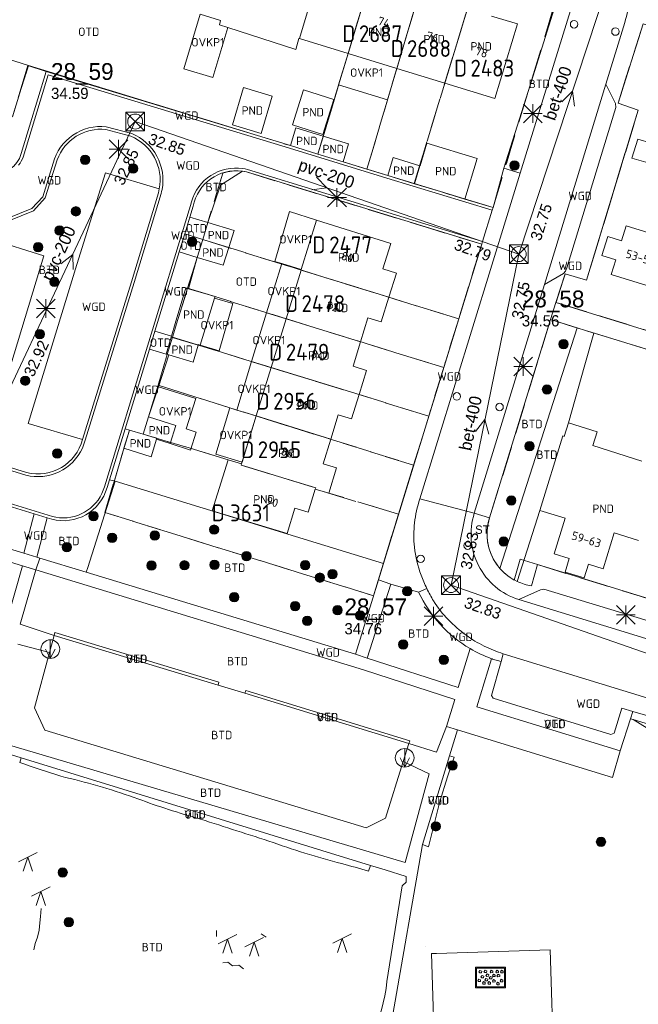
# Model space of a CAD drawing. Header units: metres. Extents: x 207644 to 210135, y 370459 to 373417.
# Tile 40 of 256: x 208302 to 208368, y 371399 to 371504. Entities that reach past the tile are written whole.
import ezdxf
from ezdxf.enums import TextEntityAlignment as Align

# ---------------------------------------------------------------- set-up
doc = ezdxf.new("R2010")
doc.units = ezdxf.units.M
doc.linetypes.add('HIDDEN2', pattern=[4.7625, 3.175, -1.5875])
for name, color, linetype in [('BTD', 7, 'Continuous'), ('combi_kolk', 7, 'Continuous'), ('CON_BxH200x200mm', 7, 'Continuous'), ('CON_BxH300x300mm', 7, 'Continuous'), ('CON_BxH400x400mm', 7, 'Continuous'), ('DMM_BxH200x200mm', 7, 'Continuous'), ('DMM_BxH400x400mm', 7, 'Continuous'), ('GB', 1, 'Continuous'), ('GB07', 1, 'Continuous'), ('GB11', 1, 'Continuous'), ('INV_BxH200x200mm', 7, 'Continuous'), ('INV_BxH300x300mm', 7, 'Continuous'), ('INV_BxH400x400mm', 7, 'Continuous'), ('KAD_perceelnummer', 212, 'Continuous'), ('KAD_sectie', 212, 'Continuous'), ('KAD_Vastgesteld_Perceel', 212, 'Continuous'), ('KO_INSPECTIE', 7, 'Continuous'), ('NAR', 7, 'Continuous'), ('NLV_inspectieput', 7, 'Continuous'), ('NNR_inspectieput', 7, 'Continuous'), ('NOD_inspectieput', 7, 'Continuous'), ('OTD', 7, 'Continuous'), ('OVKP1', 7, 'Continuous'), ('PIJL', 7, 'Continuous'), ('PND', 7, 'Continuous'), ('VGO', 7, 'Continuous'), ('WGD', 7, 'Continuous')]:
    doc.layers.add(name, color=color, linetype=linetype)
for name, color, linetype, lineweight in [('GMV', 7, 'Continuous', 25), ('GP1', 7, 'Continuous', 30), ('Q00_Overig_topografisch_object', 7, 'Continuous', 0), ('Q21_lantaarnpaal', 1, 'Continuous', 0), ('Q26_boom', 72, 'Continuous', 0), ('Q28_rioolput', 153, 'Continuous', 0), ('Q34_speelwerktuig', 3, 'Continuous', 0), ('Q49_afvalbak-NGDW', 8, 'Continuous', 0), ('Q84_zandbak-NGDW', 3, 'Continuous', 0), ('T50_Palenrij', 34, 'Continuous', 0)]:
    doc.layers.add(name, color=color, linetype=linetype, lineweight=lineweight)
doc.styles.add('ISO', font='isocpeur.ttf', dxfattribs={"height": 1})
doc.styles.add('ISOCP', font='ISOCP.shx', dxfattribs={"height": 1.8})

# ---------------------------------------------------------------- blocks, each defined once
blk = doc.blocks.new('ACMAP_ANN_TEMPLATE_Vastgesteld_Perceelnummer')
at = {"layer": 'KAD_perceelnummer', "style": 'ISOCP'}
blk.add_attdef('Perceelnummer', text='', height=1.8, dxfattribs=at).set_placement((0, 0), align=Align.MIDDLE)
at = {"layer": 'KAD_sectie', "style": 'ISOCP'}
blk.add_attdef('sectie', text='', height=1.8, dxfattribs=at).set_placement((-2.7, 0), align=Align.MIDDLE_RIGHT)
blk = doc.blocks.new('Q49')
blk.add_line((0, 1), (0, -1))
blk.add_lwpolyline([(-0.5, 0), (0, -1), (0.5, 0)])
blk.add_circle((0, 0), 1)
blk = doc.blocks.new('Q84')
for points in [[(-1.6, -1.1), (1.6, -1.1), (1.6, 1.1), (-1.6, 1.1), (-1.6, -1.1)], [(-1.5, 1), (-1.5, -1), (1.5, -1), (1.5, 1), (-1.5, 1)], [(-1.17, 0.49), (-1.26, 0.59), (-1.14, 0.76), (-0.95, 0.67), (-0.97, 0.5), (-1.17, 0.49)], [(-0.95, -0.05), (-1.05, 0.06), (-0.92, 0.23), (-0.74, 0.13), (-0.75, -0.04), (-0.95, -0.05)], [(-0.63, 0.52), (-0.72, 0.62), (-0.6, 0.79), (-0.41, 0.7), (-0.43, 0.53), (-0.63, 0.52)], [(-0.41, 0.12), (-0.5, 0.23), (-0.38, 0.4), (-0.19, 0.3), (-0.21, 0.13), (-0.41, 0.12)], [(-0.07, -0.15), (-0.16, -0.05), (-0.03, 0.12), (0.15, 0.03), (0.14, -0.14), (-0.07, -0.15)], [(0.03, 0.51), (-0.06, 0.61), (0.06, 0.78), (0.25, 0.69), (0.23, 0.52), (0.03, 0.51)], [(0.28, 0.09), (0.19, 0.19), (0.31, 0.36), (0.5, 0.26), (0.48, 0.09), (0.28, 0.09)], [(0.63, 0.51), (0.54, 0.61), (0.66, 0.78), (0.85, 0.69), (0.83, 0.52), (0.63, 0.51)], [(0.77, 0.08), (0.68, 0.18), (0.8, 0.35), (0.99, 0.26), (0.97, 0.09), (0.77, 0.08)], [(1.14, 0.49), (1.04, 0.6), (1.17, 0.77), (1.35, 0.67), (1.34, 0.5), (1.14, 0.49)], [(-1.29, -0.44), (-1.38, -0.33), (-1.26, -0.17), (-1.07, -0.26), (-1.09, -0.43), (-1.29, -0.44)], [(-0.79, -0.71), (-0.88, -0.61), (-0.76, -0.44), (-0.57, -0.54), (-0.59, -0.71), (-0.79, -0.71)], [(-0.53, -0.37), (-0.62, -0.27), (-0.5, -0.1), (-0.31, -0.19), (-0.33, -0.36), (-0.53, -0.37)], [(-0.21, -0.71), (-0.3, -0.6), (-0.18, -0.43), (0, -0.53), (-0.01, -0.7), (-0.21, -0.71)], [(0.29, -0.49), (0.19, -0.38), (0.32, -0.21), (0.5, -0.31), (0.48, -0.48), (0.29, -0.49)], [(0.72, -0.78), (0.63, -0.67), (0.75, -0.5), (0.93, -0.6), (0.92, -0.77), (0.72, -0.78)], [(1.11, -0.46), (1.01, -0.35), (1.14, -0.18), (1.32, -0.28), (1.3, -0.45), (1.11, -0.46)]]:
    blk.add_lwpolyline(points)
blk = doc.blocks.new('Q34')
for p, q in [((-1, -0.5), (1, 0.5)), ((-0.5, -1.5), (0, 0)), ((0, 0), (0.5, -1.5))]:
    blk.add_line(p, q)
blk = doc.blocks.new('Q26')
blk.add_hatch(color=256).paths.add_polyline_path([(-0.45, -0.01, 1), (0.55, -0.01, 1)])
blk.add_circle((0.05, -0.01), 0.5)
blk = doc.blocks.new('Q21')
for p, q in [((-1, 1), (0, 0)), ((-1, 0), (0, 0)), ((-1, -1), (0, 0)), ((0, 1), (0, 0)), ((0, 0), (1, 1)), ((0, 0), (1, 0)), ((0, 0), (0, -1)), ((0, 0), (1, -1))]:
    blk.add_line(p, q)
blk = doc.blocks.new('Q28')
at = {"linetype": 'Continuous'}
for p, q in [((-1, -1), (1, 1)), ((-1, 1), (1, -1))]:
    blk.add_line(p, q, dxfattribs=at)
blk.add_lwpolyline([(1, 1), (1, -1), (-1, -1), (-1, 1)], close=True)

msp = doc.modelspace()

# ---------------------------------------------------------------- linework, layer by layer
at = {"layer": 'combi_kolk', "color": 253, "lineweight": 13}
for centre in [(208360.8, 371503.84), (208365.22, 371503.06), (208348.26, 371464.05), (208352.83, 371462.91), (208349.42, 371448.09), (208344.39, 371446.68)]:
    msp.add_circle(centre, 0.4, dxfattribs=at)
at = {"layer": 'CON_BxH200x200mm', "color": 253, "linetype": 'Continuous', "lineweight": 13}
for points in [[(208313.86, 371493.44), (208300.5, 371465)], [(208354.88, 371479.26), (208313.86, 371493.44)]]:
    msp.add_lwpolyline(points, dxfattribs=at)
at = {"layer": 'CON_BxH300x300mm', "color": 253, "linetype": 'Continuous', "lineweight": 13}
msp.add_lwpolyline([(208405.86, 371423.56), (208347.64, 371443.87)], dxfattribs=at)
at = {"layer": 'CON_BxH400x400mm', "color": 253, "linetype": 'Continuous', "lineweight": 13}
for points in [[(208354.88, 371479.26), (208366.37, 371514.13)], [(208347.64, 371443.87), (208354.88, 371479.26)]]:
    msp.add_lwpolyline(points, dxfattribs=at)
at = {"layer": 'GB', "color": 253, "linetype": 'Continuous', "lineweight": 13}
for points in [[(208320.817, 371504.91), (208322.987, 371504.231)], [(208351.982, 371504.695), (208354.755, 371503.874)], [(208354.755, 371503.874), (208352.32, 371495.893)], [(208331.373, 371502.333), (208331.42, 371502.319)], [(208331.42, 371502.319), (208336.629, 371500.717)], [(208336.629, 371500.717), (208336.645, 371500.712)], [(208346.974, 371497.537), (208341.84, 371499.115)], [(208352.32, 371495.893), (208346.974, 371497.537)], [(208331.042, 371492.771), (208330.456, 371490.859)], [(208333.978, 371491.871), (208331.042, 371492.771)], [(208333.978, 371491.871), (208336.681, 371491.043)], [(208366.992, 371489.534), (208367.623, 371491.568)], [(208367.623, 371491.568), (208369.094, 371491.112)], [(208333.404, 371489.955), (208330.456, 371490.859)], [(208336.681, 371491.043), (208336.094, 371489.131)], [(208333.404, 371489.955), (208336.094, 371489.131)], [(208341.462, 371489.577), (208340.875, 371487.665)], [(208344.29, 371488.709), (208341.462, 371489.577)], [(208368.463, 371489.078), (208366.992, 371489.534)], [(208344.323, 371488.699), (208344.29, 371488.709)], [(208343.724, 371486.791), (208340.875, 371487.665)], [(208343.724, 371486.791), (208346.496, 371485.94)], [(208331.623, 371477.618), (208333.247, 371482.904)], [(208333.247, 371482.904), (208341.211, 371480.411)], [(208321.638, 371482.648), (208321.082, 371480.81)], [(208321.638, 371482.648), (208324.445, 371481.798)], [(208366.359, 371482.274), (208365.875, 371480.691)], [(208370.181, 371481.095), (208366.359, 371482.274)], [(208320.505, 371478.903), (208321.082, 371480.81)], [(208364.402, 371481.141), (208363.779, 371479.104)], [(208365.875, 371480.691), (208364.402, 371481.141)], [(208341.211, 371480.411), (208340.356, 371477.681)], [(208323.262, 371478.068), (208320.505, 371478.903)], [(208363.779, 371479.104), (208365.252, 371478.654)], [(208365.252, 371478.654), (208364.77, 371477.077)], [(208330.007, 371472.354), (208331.605, 371477.558)], [(208331.605, 371477.558), (208331.623, 371477.618)], [(208340.356, 371477.681), (208341.79, 371477.239)], [(208341.79, 371477.239), (208340.993, 371474.651)], [(208364.77, 371477.077), (208368.585, 371475.9)], [(208319.276, 371475.649), (208318.147, 371471.83)], [(208319.556, 371475.566), (208319.276, 371475.649)], [(208322.411, 371474.722), (208319.556, 371475.566)], [(208340.993, 371474.651), (208340.181, 371472.016)], [(208328.403, 371467.131), (208330.007, 371472.354)], [(208330.007, 371472.354), (208337.962, 371469.887)], [(208338.748, 371472.457), (208337.962, 371469.887)], [(208340.181, 371472.016), (208338.748, 371472.457)], [(208318.147, 371471.83), (208317.744, 371470.47)], [(208317.722, 371470.394), (208317.18, 371468.563)], [(208317.722, 371470.394), (208317.744, 371470.47)], [(208337.16, 371467.262), (208337.962, 371469.887)], [(208317.451, 371468.483), (208317.18, 371468.563)], [(208320.073, 371467.707), (208317.451, 371468.483)], [(208326.812, 371461.951), (208328.403, 371467.131)], [(208337.803, 371464.236), (208328.403, 371467.131)], [(208338.595, 371466.824), (208337.16, 371467.262)], [(208337.803, 371464.236), (208338.595, 371466.824)], [(208337.803, 371464.236), (208337.006, 371461.63)], [(208315.295, 371461.855), (208314.701, 371460.015)], [(208315.295, 371461.855), (208318.199, 371460.935)], [(208325.237, 371456.822), (208326.808, 371461.952)], [(208326.808, 371461.952), (208326.812, 371461.951)], [(208335.572, 371462.069), (208334.767, 371459.46)], [(208337.006, 371461.63), (208335.572, 371462.069)], [(208318.199, 371460.935), (208317.586, 371458.998)], [(208312.65, 371458.517), (208313.237, 371460.448)], [(208313.237, 371460.448), (208314.701, 371460.015)], [(208357.144, 371451.853), (208359.604, 371459.813)], [(208359.604, 371459.813), (208359.727, 371459.774)], [(208315.554, 371457.597), (208312.65, 371458.517)], [(208316.143, 371459.456), (208315.554, 371457.597)], [(208317.586, 371458.998), (208316.143, 371459.456)], [(208334.767, 371459.46), (208333.96, 371456.844)], [(208368.028, 371457.137), (208362.796, 371458.799)], [(208322.105, 371451.819), (208323.804, 371457.264)], [(208323.804, 371457.264), (208325.237, 371456.822)], [(208333.96, 371456.844), (208335.394, 371456.406)], [(208335.394, 371456.406), (208334.565, 371453.694)], [(208333.12, 371454.126), (208332.362, 371451.656)], [(208334.565, 371453.694), (208333.12, 371454.126)], [(208330.097, 371449.371), (208322.105, 371451.819)], [(208330.927, 371452.092), (208330.097, 371449.371)], [(208332.362, 371451.656), (208330.927, 371452.092)], [(208359.854, 371451.039), (208357.144, 371451.853)], [(208358.685, 371447.214), (208359.854, 371451.039)], [(208365.082, 371449.441), (208363.913, 371445.616)], [(208367.691, 371448.636), (208365.082, 371449.441)], [(208360.282, 371446.726), (208358.685, 371447.214)], [(208359.835, 371445.262), (208360.282, 371446.726)], [(208362.329, 371446.1), (208361.881, 371444.637)], [(208363.913, 371445.616), (208362.329, 371446.1)], [(208361.881, 371444.637), (208359.835, 371445.262)]]:
    msp.add_lwpolyline(points, dxfattribs=at)
at = {"layer": 'GB07', "color": 253, "linetype": 'Continuous', "lineweight": 13}
for points in [[(208331.42, 371502.319), (208334.247, 371511.752)], [(208336.629, 371500.717), (208339.449, 371510.125)], [(208341.84, 371499.115), (208344.208, 371507.108)], [(208349.833, 371506.939), (208346.974, 371497.537)], [(208333.404, 371489.955), (208333.978, 371491.871)], [(208343.724, 371486.791), (208344.29, 371488.709)], [(208323.861, 371479.956), (208321.082, 371480.81)], [(208331.605, 371477.558), (208340.993, 371474.651)], [(208320.603, 371469.542), (208317.722, 371470.394)], [(208334.767, 371459.46), (208326.812, 371461.951)], [(208316.179, 371459.568), (208314.701, 371460.015)], [(208316.143, 371459.456), (208316.179, 371459.568)], [(208325.195, 371456.688), (208325.237, 371456.822)], [(208333.167, 371454.271), (208325.195, 371456.688)], [(208333.12, 371454.126), (208333.167, 371454.271)]]:
    msp.add_lwpolyline(points, dxfattribs=at)
at = {"layer": 'GB11', "color": 253, "linetype": 'Continuous', "lineweight": 13}
for points in [[(208322.987, 371504.231), (208322.885, 371503.788)], [(208322.885, 371503.788), (208323.775, 371503.5)], [(208323.775, 371503.5), (208331.025, 371501.151)], [(208331.025, 371501.151), (208331.373, 371502.333)], [(208341.84, 371499.115), (208336.645, 371500.712)], [(208325.444, 371497.064), (208324.255, 371493.101)], [(208328.524, 371496.14), (208325.444, 371497.064)], [(208331.87, 371496.824), (208330.686, 371493.076)], [(208335.095, 371495.805), (208331.87, 371496.824)], [(208327.335, 371492.177), (208328.524, 371496.14)], [(208333.912, 371492.057), (208335.095, 371495.805)], [(208324.255, 371493.101), (208327.335, 371492.177)], [(208330.686, 371493.076), (208333.912, 371492.057)], [(208345.067, 371491.124), (208344.323, 371488.699)], [(208350.425, 371489.479), (208345.067, 371491.124)], [(208349.128, 371485.151), (208350.425, 371489.479)], [(208346.496, 371485.94), (208349.128, 371485.151)], [(208324.445, 371481.798), (208323.861, 371479.956)], [(208323.861, 371479.956), (208323.262, 371478.068)], [(208322.358, 371474.535), (208320.809, 371469.524)], [(208322.358, 371474.535), (208322.411, 371474.722)], [(208320.603, 371469.542), (208320.073, 371467.707)], [(208320.603, 371469.542), (208320.614, 371469.581)], [(208320.614, 371469.581), (208320.809, 371469.524)], [(208359.727, 371459.774), (208360.19, 371461.231)], [(208363.259, 371460.257), (208360.19, 371461.231)], [(208362.796, 371458.799), (208363.259, 371460.257)]]:
    msp.add_lwpolyline(points, dxfattribs=at)
at = {"layer": 'GMV', "color": 253, "linetype": 'Continuous', "lineweight": 13}
for points in [[(208356.585, 371498.902), (208358.851, 371506.062)], [(208355.041, 371487.903), (208360.556, 371505.788)], [(208364.185, 371497.418), (208366.215, 371504.042)], [(208368.175, 371503.874), (208365.499, 371495.396)], [(208301.36, 371495.96), (208302.376, 371499.438)], [(208304.34, 371498.794), (208301.67, 371490.007)], [(208302.376, 371499.438), (208304.34, 371498.794)], [(208330.456, 371490.859), (208304.34, 371498.794)], [(208353.288, 371488.444), (208356.585, 371498.902)], [(208304.539, 371498.42), (208301.871, 371489.643)], [(208330.364, 371490.574), (208304.539, 371498.42)], [(208357.625, 371476.011), (208364.185, 371497.418)], [(208365.232, 371495.374), (208364.185, 371497.418)], [(208365.274, 371494.938), (208365.232, 371495.374)], [(208365.499, 371495.396), (208367.661, 371494.668)], [(208360.019, 371477.799), (208365.274, 371494.938)], [(208367.661, 371494.668), (208362.131, 371476.475)], [(208307.21, 371491.986), (208307.605, 371492.233)], [(208307.605, 371492.233), (208308.021, 371492.444)], [(208308.021, 371492.444), (208308.453, 371492.618)], [(208308.453, 371492.618), (208308.899, 371492.753)], [(208308.899, 371492.753), (208309.356, 371492.848)], [(208309.356, 371492.848), (208309.819, 371492.902)], [(208309.819, 371492.902), (208310.285, 371492.916)], [(208310.285, 371492.916), (208310.77, 371492.887)], [(208313.389, 371491.871), (208310.719, 371492.59)], [(208310.77, 371492.887), (208313.489, 371492.154)], [(208313.489, 371492.154), (208313.92, 371491.955)], [(208306.176, 371491.05), (208306.492, 371491.392)], [(208306.492, 371491.392), (208306.838, 371491.705)], [(208306.838, 371491.705), (208307.21, 371491.986)], [(208313.92, 371491.955), (208314.318, 371491.727)], [(208314.318, 371491.727), (208314.696, 371491.466)], [(208314.696, 371491.466), (208315.05, 371491.174)], [(208315.05, 371491.174), (208315.378, 371490.852)], [(208305.423, 371489.876), (208305.639, 371490.289)], [(208305.639, 371490.289), (208305.89, 371490.681)], [(208305.89, 371490.681), (208306.176, 371491.05)], [(208315.378, 371490.852), (208315.677, 371490.504)], [(208315.677, 371490.504), (208315.946, 371490.131)], [(208315.946, 371490.131), (208316.181, 371489.737)], [(208340.783, 371487.38), (208330.364, 371490.574)], [(208301.545, 371488.988), (208301.392, 371488.778)], [(208301.68, 371489.211), (208301.545, 371488.988)], [(208301.794, 371489.444), (208301.68, 371489.211)], [(208301.871, 371489.643), (208301.794, 371489.444)], [(208303.972, 371485.399), (208305.241, 371489.439)], [(208305.525, 371489.343), (208304.247, 371485.273)], [(208305.241, 371489.439), (208305.423, 371489.876)], [(208316.181, 371489.737), (208316.382, 371489.324)], [(208316.382, 371489.324), (208316.547, 371488.895)], [(208336.094, 371489.131), (208340.875, 371487.665)], [(208307.614, 371478.139), (208310.703, 371487.941)], [(208310.703, 371487.941), (208316.439, 371486.232)], [(208316.547, 371488.895), (208316.675, 371488.454)], [(208316.675, 371488.454), (208316.765, 371488.004)], [(208316.765, 371488.004), (208316.815, 371487.548)], [(208322.746, 371488.086), (208322.343, 371487.896)], [(208323.165, 371488.239), (208322.746, 371488.086)], [(208325.327, 371488.126), (208322.995, 371486.631)], [(208323.595, 371488.354), (208323.165, 371488.239)], [(208324.035, 371488.431), (208323.595, 371488.354)], [(208324.479, 371488.468), (208324.035, 371488.431)], [(208324.925, 371488.465), (208324.479, 371488.468)], [(208325.318, 371488.428), (208324.925, 371488.465)], [(208325.64, 371488.375), (208325.318, 371488.428)], [(208325.546, 371488.09), (208325.327, 371488.126)], [(208325.766, 371488.043), (208325.546, 371488.09)], [(208325.86, 371488.328), (208325.64, 371488.375)], [(208350.922, 371480.317), (208325.766, 371488.043)], [(208351.01, 371480.604), (208325.86, 371488.328)], [(208352.133, 371484.25), (208353.288, 371488.444)], [(208353.288, 371488.444), (208355.041, 371487.903)], [(208316.827, 371487.089), (208316.8, 371486.63)], [(208316.815, 371487.548), (208316.827, 371487.089)], [(208321.256, 371487.123), (208320.944, 371486.804)], [(208321.594, 371487.412), (208321.256, 371487.123)], [(208321.958, 371487.671), (208321.594, 371487.412)], [(208322.343, 371487.896), (208321.958, 371487.671)], [(208346.404, 371485.655), (208340.783, 371487.38)], [(208355.041, 371487.903), (208353.756, 371483.735)], [(208316.339, 371485.805), (208316.394, 371486.017)], [(208316.394, 371486.017), (208316.439, 371486.232)], [(208316.687, 371485.954), (208316.632, 371485.742)], [(208316.732, 371486.169), (208316.687, 371485.954)], [(208316.8, 371486.63), (208316.732, 371486.169)], [(208320.411, 371486.09), (208320.195, 371485.7)], [(208320.662, 371486.459), (208320.411, 371486.09)], [(208320.944, 371486.804), (208320.662, 371486.459)], [(208322.995, 371486.631), (208321.638, 371482.648)], [(208302.822, 371484.154), (208303.972, 371485.399)], [(208304.247, 371485.273), (208302.974, 371483.896)], [(208313.451, 371476.295), (208316.339, 371485.805)], [(208316.632, 371485.742), (208313.744, 371476.232)], [(208319.87, 371484.87), (208319.77, 371484.459)], [(208320.014, 371485.292), (208319.87, 371484.87)], [(208320.195, 371485.7), (208320.014, 371485.292)], [(208352.045, 371483.963), (208346.404, 371485.655)], [(208349.128, 371485.151), (208352.133, 371484.25)], [(208300.175, 371483.079), (208302.822, 371484.154)], [(208302.974, 371483.896), (208300.35, 371482.83)], [(208319.77, 371484.459), (208310.566, 371454.38)], [(208319.702, 371483.211), (208320.059, 371484.379)], [(208353.756, 371483.735), (208344.305, 371453.085)], [(208352.045, 371483.963), (208351.01, 371480.604)], [(208352.133, 371484.25), (208352.045, 371483.963)], [(208319.159, 371481.437), (208319.702, 371483.211)], [(208321.638, 371482.648), (208319.702, 371483.211)], [(208298.399, 371480.851), (208304.091, 371479.082)], [(208319.159, 371481.437), (208318.566, 371479.499)], [(208319.159, 371481.437), (208321.082, 371480.81)], [(208350.922, 371480.317), (208351.01, 371480.604)], [(208340.408, 371446.187), (208350.922, 371480.317)], [(208304.091, 371479.082), (208298.881, 371462)], [(208318.566, 371479.499), (208315.969, 371471.013)], [(208320.505, 371478.903), (208318.566, 371479.499)], [(208320.505, 371478.903), (208319.556, 371475.566)], [(208302.431, 371461.138), (208307.614, 371478.139)], [(208359.653, 371477.188), (208359.878, 371477.447)], [(208359.878, 371477.447), (208360.019, 371477.799)], [(208357.625, 371476.011), (208359.653, 371477.188)], [(208359.856, 371477.155), (208358.863, 371474.1)], [(208362.131, 371476.475), (208359.856, 371477.155)], [(208308.225, 371459.445), (208313.451, 371476.295)], [(208313.744, 371476.232), (208308.518, 371459.382)], [(208357.625, 371476.011), (208357.202, 371474.628)], [(208357.202, 371474.628), (208356.637, 371472.785)], [(208358.863, 371474.1), (208358.29, 371472.252)], [(208358.863, 371474.1), (208384.924, 371466.041)], [(208356.637, 371472.785), (208350.129, 371451.548)], [(208358.29, 371472.252), (208351.761, 371451.047)], [(208358.29, 371472.252), (208361.111, 371471.382)], [(208352.86, 371445.659), (208361.111, 371471.382)], [(208362.925, 371470.822), (208361.111, 371471.382)], [(208315.969, 371471.013), (208315.387, 371469.112)], [(208317.744, 371470.47), (208315.969, 371471.013)], [(208361.956, 371467.424), (208362.925, 371470.822)], [(208362.999, 371470.799), (208362.925, 371470.822)], [(208404.576, 371457.978), (208362.999, 371470.799)], [(208312.778, 371460.584), (208315.387, 371469.112)], [(208317.18, 371468.563), (208315.387, 371469.112)], [(208317.451, 371468.483), (208316.342, 371465.074)], [(208360.19, 371461.231), (208361.956, 371467.424)], [(208316.342, 371465.074), (208315.295, 371461.855)], [(208308.225, 371459.445), (208302.431, 371461.138)], [(208312.778, 371460.584), (208311.107, 371455.125)], [(208313.237, 371460.448), (208312.778, 371460.584)], [(208301.796, 371445.93), (208256.581, 371459.722)], [(208308.213, 371458.515), (208308.007, 371458.11)], [(208308.382, 371458.936), (208308.213, 371458.515)], [(208308.518, 371459.382), (208308.382, 371458.936)], [(208296.578, 371457.669), (208302.253, 371455.916)], [(208307.767, 371457.725), (208307.494, 371457.362)], [(208308.007, 371458.11), (208307.767, 371457.725)], [(208305.009, 371451.199), (208287.362, 371456.621)], [(208302.164, 371455.629), (208296.478, 371457.386)], [(208306.502, 371456.434), (208306.122, 371456.187)], [(208306.86, 371456.714), (208306.502, 371456.434)], [(208307.191, 371457.024), (208306.86, 371456.714)], [(208307.494, 371457.362), (208307.191, 371457.024)], [(208303.067, 371451.483), (208287.269, 371456.336)], [(208302.623, 371455.533), (208302.164, 371455.629)], [(208303.073, 371455.478), (208302.623, 371455.533)], [(208303.527, 371455.463), (208303.073, 371455.478)], [(208303.98, 371455.487), (208303.527, 371455.463)], [(208304.43, 371455.551), (208303.98, 371455.487)], [(208304.872, 371455.654), (208304.43, 371455.551)], [(208305.304, 371455.795), (208304.872, 371455.654)], [(208305.721, 371455.973), (208305.304, 371455.795)], [(208306.122, 371456.187), (208305.721, 371455.973)], [(208311.719, 371454.969), (208308.781, 371445.742)], [(208310.566, 371454.38), (208310.443, 371454.007)], [(208311.107, 371455.125), (208310.855, 371454.3)], [(208311.107, 371455.125), (208311.566, 371455.008)], [(208311.566, 371455.008), (208311.719, 371454.969)], [(208311.719, 371454.969), (208340.408, 371446.187)], [(208310.103, 371453.297), (208309.888, 371452.966)], [(208310.288, 371453.645), (208310.103, 371453.297)], [(208310.443, 371454.007), (208310.288, 371453.645)], [(208285.991, 371452.144), (208301.944, 371447.282)], [(208309.377, 371452.367), (208309.084, 371452.103)], [(208309.645, 371452.656), (208309.377, 371452.367)], [(208309.888, 371452.966), (208309.645, 371452.656)], [(208344.305, 371453.085), (208350.129, 371451.548)], [(208303.067, 371451.483), (208301.944, 371447.282)], [(208304.455, 371451.056), (208303.067, 371451.483)], [(208305.392, 371451.117), (208305.009, 371451.199)], [(208305.783, 371451.067), (208305.392, 371451.117)], [(208306.962, 371451.12), (208306.571, 371451.068)], [(208307.346, 371451.205), (208306.962, 371451.12)], [(208307.722, 371451.323), (208307.346, 371451.205)], [(208308.087, 371451.473), (208307.722, 371451.323)], [(208308.437, 371451.654), (208308.087, 371451.473)], [(208308.77, 371451.865), (208308.437, 371451.654)], [(208309.084, 371452.103), (208308.77, 371451.865)], [(208351.761, 371451.047), (208350.129, 371451.548)], [(208357.144, 371451.853), (208354.72, 371444.252)], [(208304.455, 371451.056), (208303.333, 371446.859)], [(208304.931, 371450.91), (208304.455, 371451.056)], [(208306.177, 371451.051), (208305.783, 371451.067)], [(208306.571, 371451.068), (208306.177, 371451.051)], [(208303.333, 371446.859), (208301.944, 371447.282)], [(208300.163, 371440.163), (208301.796, 371445.93)], [(208301.796, 371445.93), (208303.23, 371445.493)], [(208303.664, 371446.758), (208303.23, 371445.493)], [(208303.333, 371446.859), (208303.664, 371446.758)], [(208303.664, 371446.758), (208308.623, 371445.246)], [(208340.408, 371446.187), (208339.865, 371444.424)], [(208356.256, 371443.786), (208356.889, 371446.056)], [(208356.889, 371446.056), (208395.951, 371434.064)], [(208301.57, 371439.699), (208303.23, 371445.493)], [(208338.284, 371434.8), (208303.23, 371445.493)], [(208308.781, 371445.742), (208308.623, 371445.246)], [(208308.623, 371445.246), (208337.426, 371436.468)], [(208337.603, 371437.045), (208339.865, 371444.424)], [(208341.197, 371443.972), (208338.685, 371436.061)], [(208339.865, 371444.424), (208341.197, 371443.972)], [(208341.197, 371443.972), (208344.16, 371443.119)], [(208344.16, 371443.119), (208345.048, 371443.495)], [(208357.208, 371443.375), (208354.88, 371442.316)], [(208357.554, 371443.428), (208357.208, 371443.375)], [(208393.141, 371432.642), (208357.554, 371443.428)], [(208395.185, 371429.963), (208354.88, 371442.316)], [(208305.181, 371438.491), (208301.57, 371439.699)], [(208305.181, 371438.491), (208304.684, 371436.648)], [(208305.259, 371438.781), (208305.181, 371438.491)], [(208322.737, 371433.183), (208305.181, 371438.491)], [(208322.824, 371433.47), (208305.259, 371438.781)], [(208301.313, 371437.543), (208304.684, 371436.648)], [(208303.095, 371430.755), (208304.684, 371436.648)], [(208337.426, 371436.468), (208337.603, 371437.045)], [(208337.426, 371436.468), (208338.685, 371436.061)], [(208348.419, 371432.914), (208349.68, 371437.08)], [(208352.998, 371435.699), (208353.231, 371436.53)], [(208353.231, 371436.53), (208372.651, 371430.578)], [(208338.685, 371436.061), (208348.419, 371432.914)], [(208351.965, 371435.999), (208350.412, 371430.854)], [(208351.965, 371435.999), (208352.027, 371435.976)], [(208351.983, 371432.076), (208352.998, 371435.699)], [(208352.027, 371435.976), (208352.089, 371435.954)], [(208352.089, 371435.954), (208352.998, 371435.699)], [(208348.036, 371431.647), (208338.284, 371434.8)], [(208322.737, 371433.183), (208322.824, 371433.47)], [(208325.604, 371432.302), (208322.737, 371433.183)], [(208325.604, 371432.302), (208325.693, 371432.589)], [(208325.604, 371432.302), (208343.14, 371426.92)], [(208325.693, 371432.589), (208343.23, 371427.206)], [(208347.155, 371428.733), (208348.036, 371431.647)], [(208352.159, 371431.786), (208351.983, 371432.076)], [(208364.729, 371427.881), (208352.159, 371431.786)], [(208304.205, 371428.35), (208303.095, 371430.755)], [(208350.412, 371430.854), (208365.742, 371426.134)], [(208365.903, 371430.699), (208365.068, 371428.038)], [(208367.067, 371430.358), (208365.903, 371430.699)], [(208366.819, 371429.567), (208367.067, 371430.358)], [(208367.067, 371430.358), (208369.797, 371429.557)], [(208365.742, 371426.134), (208366.819, 371429.567)], [(208366.819, 371429.567), (208367.105, 371429.48)], [(208367.105, 371429.48), (208411.281, 371415.962)], [(208372.086, 371426.426), (208367.105, 371429.48)], [(208338.567, 371417.914), (208304.205, 371428.35)], [(208346.079, 371426.008), (208347.155, 371428.733)], [(208347.155, 371428.733), (208348.338, 371428.371)], [(208347.49, 371425.596), (208348.338, 371428.371)], [(208364.925, 371423.295), (208348.338, 371428.371)], [(208365.068, 371428.038), (208364.729, 371427.881)], [(208343.14, 371426.92), (208342.529, 371424.985)], [(208343.23, 371427.206), (208343.14, 371426.92)], [(208343.14, 371426.92), (208346.079, 371426.008)], [(208301.665, 371425.384), (208299.231, 371426.134)], [(208342.725, 371414.192), (208300.062, 371426.842)], [(208365.742, 371426.134), (208364.925, 371423.295)], [(208301.665, 371425.384), (208301.515, 371424.897)], [(208301.665, 371425.384), (208339.016, 371413.884)], [(208342.529, 371424.985), (208340.621, 371418.948)], [(208342.529, 371424.985), (208345.287, 371423.668)], [(208344.6, 371416.142), (208347.49, 371425.596)], [(208347.257, 371423.364), (208347.965, 371425.45)], [(208347.965, 371425.45), (208347.49, 371425.596)], [(208345.287, 371423.668), (208342.725, 371414.192)], [(208346.45, 371420.712), (208347.257, 371423.364)], [(208345.236, 371415.888), (208346.45, 371420.712)], [(208340.621, 371418.948), (208338.567, 371417.914)], [(208344.6, 371416.142), (208341.416, 371397.948)], [(208344.6, 371416.142), (208345.236, 371415.888)], [(208338.83, 371413.28), (208339.016, 371413.884)], [(208339.016, 371413.884), (208340.588, 371413.4)], [(208340.588, 371413.4), (208342.835, 371412.698)], [(208342.835, 371412.698), (208342.851, 371412.101)], [(208342.41, 371411.72), (208340.783, 371401.483)], [(208342.851, 371412.101), (208342.41, 371411.72)], [(208358.232, 371404.862), (208346.091, 371404.475)], [(208358.629, 371392.398), (208358.232, 371404.862)], [(208346.091, 371404.475), (208345.555, 371404.458)], [(208345.555, 371404.458), (208345.952, 371391.994)]]:
    msp.add_lwpolyline(points, dxfattribs=at)
for points in [[(208366.215, 371504.042, 0.0502658), (208366.759, 371506.587)], [(208310.719, 371492.59, 0.3439528), (208305.525, 371489.343)], [(208316.439, 371486.232, 0.3560114), (208313.389, 371491.871)], [(208301.67, 371490.007, -0.413923), (208298.431, 371488.032)], [(208325.327, 371488.126, 0.3981046), (208320.059, 371484.379)], [(208308.225, 371459.445, -0.4141464), (208302.253, 371455.916)], [(208310.855, 371454.3, -0.4088464), (208304.931, 371450.91)], [(208344.305, 371453.085, 0.0497552), (208343.74, 371450.533)], [(208350.129, 371451.548, 0.4149908), (208354.88, 371442.316)], [(208343.735, 371447.919, -0.0592959), (208343.74, 371450.533)], [(208351.761, 371451.047, 0.2618854), (208352.86, 371445.659)], [(208344.438, 371444.939, -0.0587786), (208343.735, 371447.919)], [(208345.048, 371443.495, -0.0263027), (208344.438, 371444.939)], [(208354.72, 371444.252, -0.104966), (208352.86, 371445.659)], [(208354.72, 371444.252, 0.0717281), (208356.256, 371443.786)], [(208349.68, 371437.08, -0.1497506), (208344.16, 371443.119)], [(208345.048, 371443.495, 0.0250797), (208345.769, 371442.181)], [(208347.345, 371440.173, -0.0586165), (208345.769, 371442.181)], [(208349.275, 371438.502, -0.0391331), (208347.345, 371440.173)], [(208351.17, 371437.35, -0.0463217), (208349.275, 371438.502)], [(208351.965, 371435.999, -0.0451226), (208349.68, 371437.08)], [(208353.231, 371436.53, -0.039849), (208351.17, 371437.35)], [(208301.515, 371424.897, 0.006592), (208305.927, 371423.418)], [(208305.927, 371423.418, -0.0275113), (208313.741, 371421.161)], [(208313.741, 371421.161, 0.0219214), (208320.361, 371418.988)], [(208320.361, 371418.988, -0.0020523), (208328.138, 371416.492)], [(208328.138, 371416.492, 0.0202174), (208335.942, 371414.082)], [(208335.942, 371414.082, -0.0055006), (208338.83, 371413.28)], [(208335.075, 371390.947, 0.20515), (208340.783, 371401.483)]]:
    msp.add_lwpolyline(points, format="xyb", dxfattribs=at)
at = {"layer": 'GP1', "color": 253, "linetype": 'Continuous', "lineweight": 13}
for points in [[(208320.817, 371504.91), (208319.066, 371499.069), (208322.168, 371498.139), (208323.775, 371503.5)], [(208336.645, 371500.712), (208335.616, 371497.365)], [(208340.845, 371495.757), (208341.84, 371499.115)], [(208335.616, 371497.365), (208340.845, 371495.757)], [(208333.247, 371482.904), (208330.381, 371483.801), (208328.805, 371478.456), (208329.536, 371478.259)], [(208329.536, 371478.259), (208327.92, 371472.995)], [(208331.623, 371477.618), (208329.536, 371478.259)], [(208324.299, 371473.974), (208322.358, 371474.535)], [(208322.842, 371468.936), (208324.299, 371473.974)], [(208326.316, 371467.772), (208327.92, 371472.995)], [(208330.007, 371472.354), (208327.92, 371472.995)], [(208320.809, 371469.524), (208322.842, 371468.936)], [(208324.724, 371462.59), (208326.316, 371467.772)], [(208328.403, 371467.131), (208326.316, 371467.772)], [(208317.586, 371458.998), (208319.779, 371458.302), (208320.389, 371460.223), (208319.309, 371460.566), (208320.337, 371463.806), (208316.342, 371465.074)], [(208322.478, 371457.882), (208323.988, 371462.816)], [(208323.988, 371462.816), (208324.724, 371462.59)], [(208326.808, 371461.952), (208324.724, 371462.59)], [(208326.808, 371461.952), (208325.297, 371457.019)], [(208325.297, 371457.019), (208322.478, 371457.882)]]:
    msp.add_lwpolyline(points, dxfattribs=at)
at = {"layer": 'KAD_Vastgesteld_Perceel', "color": 253, "linetype": 'HIDDEN2', "lineweight": 13}
for points in [[(208296.52, 371532.325), (208295.097, 371527.692), (208306.198, 371524.314), (208312.116, 371522.339), (208315.761, 371525.447), (208341.606, 371517.321), (208333.404, 371489.955), (208330.456, 371490.859), (208302.439, 371499.443), (208292.008, 371502.658), (208284.395, 371505.013), (208284.343, 371505.03), (208292.17, 371530.36), (208292.421, 371530.816), (208292.734, 371531.231), (208293.103, 371531.597), (208293.52, 371531.908), (208293.978, 371532.155), (208294.466, 371532.335), (208294.975, 371532.443), (208295.494, 371532.478), (208296.012, 371532.438), (208296.52, 371532.325)], [(208336.094, 371489.131), (208333.404, 371489.955), (208341.606, 371517.321), (208346.754, 371515.702), (208338.649, 371488.348), (208336.094, 371489.131)], [(208338.649, 371488.348), (208346.754, 371515.702), (208351.996, 371514.054), (208343.708, 371486.796), (208340.875, 371487.665), (208338.649, 371488.348)], [(208343.708, 371486.796), (208351.996, 371514.054), (208357.097, 371512.45), (208359.055, 371508.111), (208358.924, 371506.749), (208358.62, 371505.676), (208352.133, 371484.25), (208346.496, 371485.94), (208343.708, 371486.796)], [(208300.752, 371493.951), (208276.017, 371501.89), (208277.533, 371507.04), (208283.954, 371505.154), (208284.343, 371505.03), (208284.395, 371505.013), (208292.008, 371502.658), (208302.439, 371499.443), (208300.752, 371493.951)], [(208358.863, 371474.1), (208384.924, 371466.041), (208386.393, 371470.886), (208388.136, 371476.449), (208393.225, 371493.112), (208393.282, 371493.095), (208394.155, 371495.955), (208392.242, 371496.539), (208368.173, 371503.87), (208365.499, 371495.396), (208367.661, 371494.668), (208362.131, 371476.475), (208359.856, 371477.155), (208358.863, 371474.1)], [(208388.136, 371476.449), (208386.393, 371470.886), (208384.924, 371466.041), (208358.863, 371474.1), (208359.856, 371477.155), (208362.131, 371476.475), (208367.661, 371494.668), (208365.499, 371495.396), (208368.173, 371503.87), (208392.242, 371496.539), (208394.155, 371495.955), (208393.282, 371493.095), (208393.225, 371493.112), (208388.136, 371476.449)], [(208310.62, 371451.628), (208339.342, 371442.729), (208340.387, 371446.122), (208342.025, 371451.441), (208343.64, 371456.681), (208345.26, 371461.94), (208346.858, 371467.128), (208348.463, 371472.337), (208350.922, 371480.317), (208325.766, 371488.043), (208325.261, 371488.131), (208324.75, 371488.165), (208324.239, 371488.143), (208323.732, 371488.066), (208323.237, 371487.935), (208321.084, 371480.816), (208320.505, 371478.903), (208319.472, 371475.621), (208318.416, 371472.263), (208317.847, 371470.381), (208317.289, 371468.532), (208316.306, 371465.241), (208315.295, 371461.855), (208314.701, 371460.015), (208313.237, 371460.448), (208311.633, 371455.042), (208310.62, 371451.628)], [(208321.084, 371480.816), (208323.237, 371487.935), (208323.732, 371488.066), (208324.239, 371488.143), (208324.75, 371488.165), (208325.261, 371488.131), (208325.766, 371488.043), (208350.922, 371480.317), (208348.463, 371472.337), (208321.084, 371480.816)], [(208321.084, 371480.816), (208348.463, 371472.337), (208346.858, 371467.128), (208319.472, 371475.621), (208320.505, 371478.903), (208321.084, 371480.816)], [(208319.472, 371475.621), (208346.858, 371467.128), (208345.26, 371461.94), (208317.847, 371470.381), (208318.416, 371472.263), (208319.472, 371475.621)], [(208351.494, 371449.139), (208351.553, 371448.496), (208351.685, 371447.865), (208351.889, 371447.253), (208352.162, 371446.668), (208352.5, 371446.119), (208352.9, 371445.612), (208353.354, 371445.154), (208353.859, 371444.752), (208354.406, 371444.41), (208355.035, 371446.625), (208356.889, 371446.056), (208395.951, 371434.064), (208395.182, 371431.821), (208403.025, 371429.376), (208405.219, 371436.546), (208400.481, 371437.968), (208406.247, 371457.463), (208358.29, 371472.252), (208351.761, 371451.047), (208351.599, 371450.423), (208351.509, 371449.784), (208351.494, 371449.139)], [(208358.29, 371472.252), (208406.247, 371457.463), (208400.481, 371437.968), (208405.219, 371436.546), (208403.025, 371429.376), (208395.182, 371431.821), (208395.951, 371434.064), (208356.889, 371446.056), (208355.035, 371446.625), (208354.406, 371444.41), (208353.859, 371444.752), (208353.354, 371445.154), (208352.9, 371445.612), (208352.5, 371446.119), (208352.162, 371446.668), (208351.889, 371447.253), (208351.685, 371447.865), (208351.553, 371448.496), (208351.494, 371449.139), (208351.509, 371449.784), (208351.599, 371450.423), (208351.761, 371451.047), (208358.29, 371472.252)], [(208316.306, 371465.241), (208317.289, 371468.532), (208317.847, 371470.381), (208345.26, 371461.94), (208343.64, 371456.681), (208316.306, 371465.241)], [(208343.64, 371456.681), (208342.025, 371451.441), (208333.125, 371454.137), (208333.167, 371454.271), (208325.195, 371456.688), (208325.237, 371456.822), (208323.804, 371457.264), (208314.701, 371460.015), (208315.295, 371461.855), (208316.306, 371465.241), (208343.64, 371456.681)], [(208342.025, 371451.441), (208340.387, 371446.122), (208339.342, 371442.729), (208310.62, 371451.628), (208311.633, 371455.042), (208313.237, 371460.448), (208314.701, 371460.015), (208323.804, 371457.264), (208325.237, 371456.822), (208325.195, 371456.688), (208333.167, 371454.271), (208333.125, 371454.137), (208342.025, 371451.441)]]:
    msp.add_lwpolyline(points, close=True, dxfattribs=at)
msp.add_lwpolyline([(208300.752, 371493.951), (208302.439, 371499.443), (208330.456, 371490.859), (208333.404, 371489.955), (208336.094, 371489.131), (208338.649, 371488.348), (208340.875, 371487.665), (208343.708, 371486.796), (208346.496, 371485.94), (208352.133, 371484.25), (208358.62, 371505.676)], dxfattribs=at)
at = {"layer": 'NOD_inspectieput', "color": 253, "lineweight": 13}
for centre in [(208313.86, 371493.44), (208354.88, 371479.26), (208347.64, 371443.87)]:
    msp.add_circle(centre, 0.8, dxfattribs=at)
at = {"layer": 'PIJL', "color": 253, "lineweight": 13}
for points in [[(208359.49, 371495.55), (208360.63, 371496.7), (208360.86, 371495.1)], [(208333.24, 371487.5), (208334.37, 371486.35), (208332.77, 371486.14)], [(208305.92, 371478.22), (208307.18, 371479.22), (208307.22, 371477.61)], [(208350.27, 371460.3), (208351.26, 371461.57), (208351.68, 371460.01)]]:
    msp.add_lwpolyline(points, dxfattribs=at)
at = {"layer": 'Q00_Overig_topografisch_object', "color": 253}
msp.add_lwpolyline([(208344.873, 371405.236), (208344.882, 371405.236)], dxfattribs=at)
at = {"layer": 'T50_Palenrij', "color": 253}
for points in [[(208303.8, 371409.295), (208303.744, 371408.436), (208303.653, 371407.743), (208303.578, 371406.973), (208303.409, 371406.213), (208303.182, 371405.534), (208303.007, 371404.851)], [(208322.554, 371406.941), (208322.548, 371406.275)], [(208327.332, 371406.579), (208327.855, 371406.202)], [(208325.462, 371402.843), (208324.944, 371403.206), (208324.27, 371403.142), (208323.78, 371403.533), (208323.224, 371403.465)]]:
    msp.add_lwpolyline(points, dxfattribs=at)

# ---------------------------------------------------------------- block references
at = {"layer": 'KAD_Vastgesteld_Perceel', "color": 253, "linetype": 'HIDDEN2', "lineweight": 13}
ref = msp.add_blockref('ACMAP_ANN_TEMPLATE_Vastgesteld_Perceelnummer', (208340.103, 371502.835), dxfattribs=at)
ref.add_attrib('Perceelnummer', '2687', dxfattribs={"layer": 'KAD_perceelnummer', "lineweight": 13, "height": 1.8, "style": 'ISOCP'}).set_placement((208340.103, 371502.835), align=Align.MIDDLE)
ref.add_attrib('sectie', 'D', dxfattribs={"layer": 'KAD_sectie', "lineweight": 13, "height": 1.8, "style": 'ISOCP'}).set_placement((208337.403, 371502.835), align=Align.MIDDLE_RIGHT)
ref = msp.add_blockref('ACMAP_ANN_TEMPLATE_Vastgesteld_Perceelnummer', (208345.287, 371501.249), dxfattribs=at)
ref.add_attrib('Perceelnummer', '2688', dxfattribs={"layer": 'KAD_perceelnummer', "lineweight": 13, "height": 1.8, "style": 'ISOCP'}).set_placement((208345.287, 371501.249), align=Align.MIDDLE)
ref.add_attrib('sectie', 'D', dxfattribs={"layer": 'KAD_sectie', "lineweight": 13, "height": 1.8, "style": 'ISOCP'}).set_placement((208342.587, 371501.249), align=Align.MIDDLE_RIGHT)
ref = msp.add_blockref('ACMAP_ANN_TEMPLATE_Vastgesteld_Perceelnummer', (208352.055, 371499.152), dxfattribs=at)
ref.add_attrib('Perceelnummer', '2483', dxfattribs={"layer": 'KAD_perceelnummer', "lineweight": 13, "height": 1.8, "style": 'ISOCP'}).set_placement((208352.055, 371499.152), align=Align.MIDDLE)
ref.add_attrib('sectie', 'D', dxfattribs={"layer": 'KAD_sectie', "lineweight": 13, "height": 1.8, "style": 'ISOCP'}).set_placement((208349.355, 371499.152), align=Align.MIDDLE_RIGHT)
ref = msp.add_blockref('ACMAP_ANN_TEMPLATE_Vastgesteld_Perceelnummer', (208336.905, 371480.251), dxfattribs=at)
ref.add_attrib('Perceelnummer', '2477', dxfattribs={"layer": 'KAD_perceelnummer', "lineweight": 13, "height": 1.8, "style": 'ISOCP'}).set_placement((208336.905, 371480.251), align=Align.MIDDLE)
ref.add_attrib('sectie', 'D', dxfattribs={"layer": 'KAD_sectie', "lineweight": 13, "height": 1.8, "style": 'ISOCP'}).set_placement((208334.205, 371480.251), align=Align.MIDDLE_RIGHT)
ref = msp.add_blockref('ACMAP_ANN_TEMPLATE_Vastgesteld_Perceelnummer', (208333.986, 371473.972), dxfattribs=at)
ref.add_attrib('Perceelnummer', '2478', dxfattribs={"layer": 'KAD_perceelnummer', "lineweight": 13, "height": 1.8, "style": 'ISOCP'}).set_placement((208333.986, 371473.972), align=Align.MIDDLE)
ref.add_attrib('sectie', 'D', dxfattribs={"layer": 'KAD_sectie', "lineweight": 13, "height": 1.8, "style": 'ISOCP'}).set_placement((208331.286, 371473.972), align=Align.MIDDLE_RIGHT)
ref = msp.add_blockref('ACMAP_ANN_TEMPLATE_Vastgesteld_Perceelnummer', (208332.287, 371468.781), dxfattribs=at)
ref.add_attrib('Perceelnummer', '2479', dxfattribs={"layer": 'KAD_perceelnummer', "lineweight": 13, "height": 1.8, "style": 'ISOCP'}).set_placement((208332.287, 371468.781), align=Align.MIDDLE)
ref.add_attrib('sectie', 'D', dxfattribs={"layer": 'KAD_sectie', "lineweight": 13, "height": 1.8, "style": 'ISOCP'}).set_placement((208329.587, 371468.781), align=Align.MIDDLE_RIGHT)
ref = msp.add_blockref('ACMAP_ANN_TEMPLATE_Vastgesteld_Perceelnummer', (208330.93, 371463.531), dxfattribs=at)
ref.add_attrib('Perceelnummer', '2956', dxfattribs={"layer": 'KAD_perceelnummer', "lineweight": 13, "height": 1.8, "style": 'ISOCP'}).set_placement((208330.93, 371463.531), align=Align.MIDDLE)
ref.add_attrib('sectie', 'D', dxfattribs={"layer": 'KAD_sectie', "lineweight": 13, "height": 1.8, "style": 'ISOCP'}).set_placement((208328.23, 371463.531), align=Align.MIDDLE_RIGHT)
ref = msp.add_blockref('ACMAP_ANN_TEMPLATE_Vastgesteld_Perceelnummer', (208329.29, 371458.341), dxfattribs=at)
ref.add_attrib('Perceelnummer', '2955', dxfattribs={"layer": 'KAD_perceelnummer', "lineweight": 13, "height": 1.8, "style": 'ISOCP'}).set_placement((208329.29, 371458.341), align=Align.MIDDLE)
ref.add_attrib('sectie', 'D', dxfattribs={"layer": 'KAD_sectie', "lineweight": 13, "height": 1.8, "style": 'ISOCP'}).set_placement((208326.59, 371458.341), align=Align.MIDDLE_RIGHT)
ref = msp.add_blockref('ACMAP_ANN_TEMPLATE_Vastgesteld_Perceelnummer', (208326.143, 371451.589), dxfattribs=at)
ref.add_attrib('Perceelnummer', '3631', dxfattribs={"layer": 'KAD_perceelnummer', "lineweight": 13, "height": 1.8, "style": 'ISOCP'}).set_placement((208326.143, 371451.589), align=Align.MIDDLE)
ref.add_attrib('sectie', 'D', dxfattribs={"layer": 'KAD_sectie', "lineweight": 13, "height": 1.8, "style": 'ISOCP'}).set_placement((208323.443, 371451.589), align=Align.MIDDLE_RIGHT)
at = {"layer": 'Q21_lantaarnpaal', "color": 253}
for p in [(208356.378, 371494.286), (208312.064, 371490.472), (208335.444, 371485.322), (208304.299, 371473.461), (208355.343, 371467.228), (208366.327, 371440.69), (208345.761, 371440.529)]:
    msp.add_blockref('Q21', p, dxfattribs=at)
at = {"layer": 'Q26_boom', "color": 253}
for p in [(208308.453, 371489.358), (208354.37, 371488.755), (208313.585, 371488.413), (208307.477, 371483.846), (208305.723, 371481.792), (208319.9, 371480.579), (208303.421, 371480.002), (208305.166, 371476.3), (208303.601, 371470.713), (208359.625, 371469.655), (208302.054, 371465.737), (208357.852, 371464.801), (208355.993, 371458.726), (208305.482, 371457.96), (208354.036, 371452.936), (208309.358, 371451.261), (208322.254, 371449.806), (208311.341, 371448.933), (208315.91, 371449.168), (208353.22, 371448.529), (208306.501, 371447.945), (208325.716, 371446.985), (208315.546, 371445.967), (208319.075, 371445.992), (208322.286, 371446.057), (208332.002, 371445.994), (208333.569, 371444.672), (208334.91, 371445.057), (208342.906, 371443.225), (208324.411, 371442.573), (208330.914, 371441.631), (208335.453, 371441.181), (208337.879, 371440.638), (208332.211, 371440.049), (208342.48, 371437.534), (208346.815, 371435.898), (208347.746, 371424.586), (208345.965, 371418.077), (208363.628, 371416.422), (208306.057, 371413.145), (208306.702, 371407.834)]:
    msp.add_blockref('Q26', p, dxfattribs=at)
at = {"layer": 'Q28_rioolput', "color": 253}
for p in [(208313.859, 371493.438), (208354.875, 371479.256), (208347.637, 371443.87)]:
    msp.add_blockref('Q28', p, dxfattribs=at)
at = {"layer": 'Q34_speelwerktuig', "color": 253}
for p in [(208302.396, 371414.779), (208303.778, 371411.096), (208323.739, 371406.017), (208326.596, 371405.678), (208335.99, 371406.082)]:
    msp.add_blockref('Q34', p, dxfattribs=at)
at = {"layer": 'Q49_afvalbak-NGDW', "color": 253}
for p in [(208304.786, 371437.016), (208342.682, 371425.394)]:
    msp.add_blockref('Q49', p, dxfattribs=at)
at = {"layer": 'Q84_zandbak-NGDW', "color": 253}
msp.add_blockref('Q84', (208351.873, 371401.905), dxfattribs=at)

# ---------------------------------------------------------------- texts
at = {"layer": 'BTD', "color": 253, "linetype": 'Continuous', "lineweight": 13, "style": 'ISO'}
for p in [(208357.072, 371497.465), (208322.515, 371486.433), (208304.678, 371477.577), (208356.303, 371461.096), (208357.893, 371457.814), (208306.783, 371448.583), (208324.516, 371445.727), (208344.183, 371438.679), (208324.803, 371435.73), (208323.118, 371427.836), (208321.928, 371421.663), (208315.683, 371405.153)]:
    msp.add_text('BTD', height=0.9, dxfattribs=at).set_placement(p, align=Align.MIDDLE_CENTER)
at = {"layer": 'DMM_BxH200x200mm', "color": 253, "lineweight": 13}
for rotation, p in [(340.93, (208331.19, 371488.27)), (64.84, (208304.93, 371476.27))]:
    msp.add_text('pvc-200', height=1.3, rotation=rotation, dxfattribs=at).set_placement(p)
at = {"layer": 'DMM_BxH400x400mm', "color": 253, "lineweight": 13}
for rotation, p in [(71.76, (208358.74, 371493.46)), (78.44, (208349.77, 371458.16))]:
    msp.add_text('bet-400', height=1.3, rotation=rotation, dxfattribs=at).set_placement(p)
at = {"layer": 'INV_BxH200x200mm', "color": 253, "lineweight": 13}
for s, rotation, p in [('32.85', 340.93, (208315.16, 371491.09)), ('32.85', 64.84, (208312.6, 371486.52)), ('32.79', 340.93, (208347.87, 371479.78)), ('32.92', 64.84, (208302.98, 371466.04))]:
    msp.add_text(s, height=1.2, rotation=rotation, dxfattribs=at).set_placement(p)
at = {"layer": 'INV_BxH300x300mm', "color": 253, "lineweight": 13}
msp.add_text('32.83', height=1.2, rotation=340.77, dxfattribs=at).set_placement((208348.94, 371441.51))
at = {"layer": 'INV_BxH400x400mm', "color": 253, "lineweight": 13}
for s, rotation, p in [('32.75', 71.76, (208357.22, 371480.6)), ('32.75', 78.44, (208355.28, 371472.24)), ('32.83', 78.44, (208349.8, 371445.47))]:
    msp.add_text(s, height=1.2, rotation=rotation, dxfattribs=at).set_placement(p)
at = {"layer": 'KO_INSPECTIE', "color": 253, "lineweight": 13}
msp.add_text('ST', height=0.9, dxfattribs=at).set_placement((208350.22, 371449.35))
at = {"layer": 'NAR', "color": 253, "linetype": 'Continuous', "lineweight": 13, "style": 'ISO'}
for s, rotation, p in [('74', 343.1, (208340.472, 371504.064)), ('76', 343.1, (208345.656, 371502.485)), ('78', 343.5, (208350.905, 371500.842)), ('80', 342.6, (208336.56, 371478.945)), ('53-57', 343, (208367.895, 371478.884)), ('82', 343, (208334.938, 371473.677)), ('84', 343, (208333.345, 371468.464)), ('86', 342.9, (208331.752, 371463.255)), ('88', 342.9, (208330.144, 371458.045)), ('90', 342.9, (208328.52, 371452.769)), ('59-63', 343, (208362.114, 371448.748))]:
    msp.add_text(s, height=0.9, rotation=rotation, dxfattribs=at).set_placement(p, align=Align.MIDDLE_CENTER)
at = {"layer": 'NLV_inspectieput', "color": 253, "lineweight": 13}
for s, p in [('34.59', (208304.86, 371495.85)), ('34.56', (208355.21, 371471.53)), ('34.76', (208336.24, 371438.6))]:
    msp.add_text(s, height=1.2, dxfattribs=at).set_placement(p)
at = {"layer": 'NNR_inspectieput', "color": 253, "lineweight": 13}
for s, p in [('28_59', (208304.86, 371497.89)), ('28_58', (208355.21, 371473.57)), ('28_57', (208336.24, 371440.64))]:
    msp.add_text(s, height=1.8, dxfattribs=at).set_placement(p)
at = {"layer": 'OTD', "color": 253, "linetype": 'Continuous', "lineweight": 13, "style": 'ISO'}
for p in [(208308.894, 371503.041), (208320.399, 371482.021), (208319.824, 371480.166), (208325.746, 371476.319), (208316.566, 371469.791), (208314.003, 371435.981), (208334.417, 371429.754), (208358.74, 371429.016), (208346.283, 371420.848), (208320.266, 371419.337)]:
    msp.add_text('OTD', height=0.9, dxfattribs=at).set_placement(p, align=Align.MIDDLE_CENTER)
at = {"layer": 'OVKP1', "color": 253, "linetype": 'Continuous', "lineweight": 13, "style": 'ISO'}
for p in [(208321.629, 371501.918), (208338.603, 371498.671), (208331.032, 371480.845), (208329.772, 371475.307), (208322.61, 371471.667), (208328.162, 371470.063), (208326.564, 371464.862), (208318.145, 371462.447), (208324.643, 371459.917)]:
    msp.add_text('OVKP1', height=0.9, dxfattribs=at).set_placement(p, align=Align.MIDDLE_CENTER)
at = {"layer": 'PND', "color": 253, "linetype": 'Continuous', "lineweight": 13, "style": 'ISO'}
for p in [(208339.912, 371503.014), (208345.837, 371502.249), (208350.865, 371501.478), (208326.39, 371494.621), (208332.891, 371494.441), (208332.217, 371491.365), (208335.043, 371490.499), (208342.583, 371488.187), (208347.075, 371488.137), (208322.764, 371481.3), (208322.183, 371479.434), (208336.698, 371478.903), (208320.129, 371472.797), (208335.5, 371473.502), (208318.892, 371469.053), (208333.499, 371468.417), (208332.308, 371463.079), (208316.45, 371460.424), (208314.415, 371459.029), (208330.295, 371458.001), (208327.636, 371453.037), (208363.908, 371452.032)]:
    msp.add_text('PND', height=0.9, dxfattribs=at).set_placement(p, align=Align.MIDDLE_CENTER)
at = {"layer": 'VGO', "color": 253, "linetype": 'Continuous', "lineweight": 13, "style": 'ISO'}
for p in [(208314.003, 371435.981), (208334.417, 371429.754), (208358.74, 371429.016), (208346.283, 371420.848), (208320.266, 371419.337)]:
    msp.add_text('VGO', height=0.9, dxfattribs=at).set_placement(p, align=Align.MIDDLE_CENTER)
at = {"layer": 'WGD', "color": 253, "linetype": 'Continuous', "lineweight": 13, "style": 'ISO'}
for p in [(208319.366, 371494.072), (208319.51, 371488.741), (208304.681, 371487.156), (208361.45, 371485.48), (208318.948, 371481.26), (208360.394, 371478.008), (208318.237, 371475.279), (208309.435, 371473.632), (208347.453, 371466.175), (208315.115, 371464.76), (208303.2, 371449.171), (208339.312, 371440.328), (208348.696, 371438.338), (208334.486, 371436.662), (208362.317, 371431.188)]:
    msp.add_text('WGD', height=0.9, dxfattribs=at).set_placement(p, align=Align.MIDDLE_CENTER)

doc.saveas('drawing.dxf')
